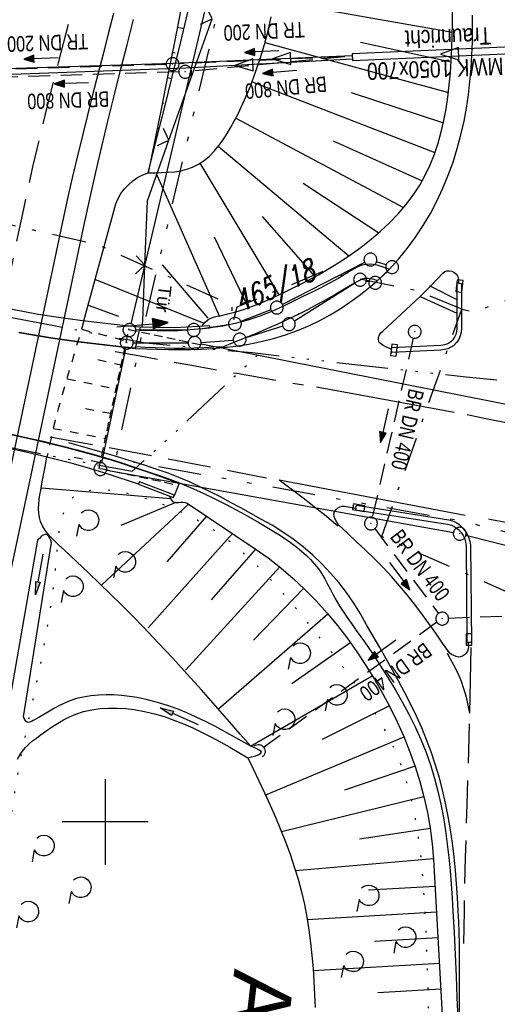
# Model space of a CAD drawing. Extents: x 510637 to 511182, y 471777 to 472747.
# Tile 29 of 42: x 510890 to 510946, y 472279 to 472393. Entities that reach past the tile are written whole.
import ezdxf
from ezdxf.enums import TextEntityAlignment as Align

# ---------------------------------------------------------------- set-up
doc = ezdxf.new("R2010")
doc.units = 0
doc.header["$LTSCALE"] = 10
doc.header["$MEASUREMENT"] = 0
for name, pattern in [('ACAD_ISO14W100', [25.5, 12, -3, 0.5, -3, 0.5, -3, 0.5, -3]), ('AUSGEZOGEN', [0]), ('LT00', [0]), ('LT01', [0.2, 0.1, -0.1]), ('LT05', [0.7, 0.5, -0.2]), ('LT07', [0.22, 0.02, -0.2]), ('LT08', [0.42, 0.2, -0.1, 0.02, -0.1]), ('LT09', [0.54, 0.2, -0.1, 0.02, -0.1, 0.02, -0.1]), ('LT17', [0.15, 0.1, -0.05]), ('STRICHLINIE2', [0.375, 0.25, -0.125])]:
    doc.linetypes.add(name, pattern=pattern)
doc.layers.get('0').update_dxf_attribs({"linetype": 'LT00'})
for name, color, linetype in [('-Halt-Pfeil', 4, 'LT00'), ('-Haltung', 182, 'STRICHLINIE2'), ('-Haltungsbeschriftung', 182, 'LT00'), ('ABWASSERLTG', 24, 'LT00'), ('ABWASSERLTG_FLIEßPF', 26, 'Continuous'), ('ABWASSERLTG_TEXT', 26, 'Continuous'), ('AS_TEXT', 152, 'Continuous'), ('DFK_AB_L', 21, 'LT00'), ('DFK_AB_P', 7, 'LT00'), ('DFK_FLUR_NR', 250, 'LT00'), ('DFK_GZPKT', 250, 'LT00'), ('DFK_KATASTER', 250, 'LT00'), ('GEHOELZ_SYMB', 252, 'Continuous'), ('GEMARKUNGSGRENZE', 3, 'LT09'), ('PFEIL', 140, 'AUSGEZOGEN'), ('STROM_UNTER', 80, 'LT08'), ('TELEKOM', 210, 'ACAD_ISO14W100'), ('TOR_TEXT', 11, 'Continuous'), ('V94_AFBR_BAB', 250, 'LT00'), ('V94_BOESCH', 250, 'LT00'), ('V94_BOSCHUNG', 250, 'LT00'), ('V94_BR_KAPPE', 30, 'LT00'), ('V94_BR_WID', 30, 'LT17'), ('V94_GEHOELZ', 250, 'LT07'), ('V94_GEHWEG', 250, 'LT00'), ('V94_GRABEN', 250, 'LT00'), ('V94_KA_PRUF', 182, 'LT00'), ('V94_LD_MARK', 250, 'LT00'), ('V94_LG_MARK', 250, 'LT05'), ('V94_RASTER', 250, 'LT00'), ('V94_RINNE', 182, 'LT00'), ('V94_SINKK', 182, 'LT00'), ('V94_TOR', 10, 'LT00'), ('V94_UK_DURCH', 182, 'LT00'), ('V94_VERDECKT', 253, 'LT00'), ('V94_ZAUN', 40, 'LT00')]:
    doc.layers.add(name, color=color, linetype=linetype)
doc.styles.add('Beschrift', font='ARIAL.TTF')
doc.styles.add('Haltungsbeschriftung', font='ARIAL.TTF', dxfattribs={"width": 0.75})
doc.styles.get("Standard").update_dxf_attribs({"font": 'romans.shx'})
doc.styles.add('UNIR-O', font='unir_o.shx', dxfattribs={"height": 2.5})
doc.styles.add('Versorgungsltg', font='ARIAL.TTF', dxfattribs={"width": 0.8, "height": 2})

# ---------------------------------------------------------------- blocks, each defined once
blk = doc.blocks.new('SYMB7010')
at = {"color": 0, "linetype": 'ByBlock'}
for points in [[(-0.031408, 0.499213), (-0.093728, 0.49134), (-0.15457, 0.475719), (-0.212975, 0.452595), (-0.268021, 0.422333), (-0.31884, 0.385411), (-0.36463, 0.342411), (-0.40467, 0.29401), (-0.438329, 0.240973), (-0.465074, 0.184136), (-0.484486, 0.124395), (-0.496256, 0.062692), (-0.5002, 0)], [(-0.5002, 0), (-0.496256, -0.062692), (-0.484486, -0.124395), (-0.465075, -0.184136), (-0.438329, -0.240973), (-0.404671, -0.29401), (-0.36463, -0.342411), (-0.31884, -0.385411), (-0.268021, -0.422333), (-0.212975, -0.452595), (-0.154571, -0.475719), (-0.093728, -0.49134), (-0.031408, -0.499213), (0.031408, -0.499213)], [(0.5002, 0), (0.496256, 0.062692), (0.484485, 0.124395), (0.465074, 0.184136), (0.438329, 0.240973), (0.40467, 0.29401), (0.36463, 0.342411), (0.31884, 0.385411), (0.268021, 0.422333), (0.212975, 0.452595), (0.15457, 0.475719), (0.093728, 0.49134), (0.031408, 0.499213), (-0.031408, 0.499213)], [(0.031408, -0.499213), (0.093728, -0.491341), (0.15457, -0.475719), (0.212975, -0.452595), (0.268021, -0.422333), (0.31884, -0.385411), (0.36463, -0.342411), (0.404671, -0.294011), (0.438329, -0.240974), (0.465075, -0.184136), (0.484486, -0.124395), (0.496256, -0.062692), (0.500201, 0)]]:
    blk.add_lwpolyline(points, dxfattribs=at)
blk = doc.blocks.new('SYMB0003')
at = {"color": 0, "linetype": 'ByBlock'}
for p, q in [((-0.015712, 0), (0.010166, 0.012015)), ((0, -0.021257), (-0.015712, 0)), ((0.010166, 0.012015), (0, -0.021257))]:
    blk.add_line(p, q, dxfattribs=at)
for points in [[(-0.031395, 0.499013), (-0.093691, 0.491144), (-0.154509, 0.475528), (-0.21289, 0.452414), (-0.267913, 0.422164), (-0.318712, 0.385257), (-0.364484, 0.342274), (-0.404509, 0.293893), (-0.438154, 0.240877), (-0.464888, 0.184062), (-0.484292, 0.124345), (-0.496058, 0.062667), (-0.5, 0)], [(-0.5, 0), (-0.496058, -0.062667), (-0.484292, -0.124345), (-0.464888, -0.184062), (-0.438154, -0.240877), (-0.404509, -0.293893), (-0.364485, -0.342274), (-0.318712, -0.385257), (-0.267914, -0.422164), (-0.21289, -0.452414), (-0.154509, -0.475529), (-0.093691, -0.491144), (-0.031395, -0.499014), (0.031395, -0.499014)], [(0.5, 0), (0.496057, 0.062667), (0.484292, 0.124345), (0.464888, 0.184062), (0.438153, 0.240877), (0.404509, 0.293893), (0.364484, 0.342274), (0.318712, 0.385257), (0.267913, 0.422164), (0.21289, 0.452414), (0.154509, 0.475528), (0.093691, 0.491144), (0.031395, 0.499013), (-0.031395, 0.499013)], [(0.031395, -0.499014), (0.093691, -0.491144), (0.154509, -0.475529), (0.21289, -0.452414), (0.267914, -0.422164), (0.318712, -0.385257), (0.364485, -0.342274), (0.404509, -0.293893), (0.438154, -0.240877), (0.464889, -0.184062), (0.484292, -0.124345), (0.496058, -0.062667), (0.5, 0)]]:
    blk.add_lwpolyline(points, dxfattribs=at)
blk = doc.blocks.new('SYMB0011')
at = {"color": 0, "linetype": 'ByBlock'}
for p, q in [((0.5, 0), (-0.5, 0)), ((0, 0.5), (0, -0.5))]:
    blk.add_line(p, q, dxfattribs=at)
blk = doc.blocks.new('SYMB0070')
at = {"color": 0, "linetype": 'ByBlock'}
for p, q in [((-0.5, 0), (0.2, 0)), ((0.5, 0), (0.2, 0.1)), ((0.2, 0.1), (0.2, 0)), ((0.468, 0), (0.21, 0.086)), ((0.21, 0.086), (0.21, -0.086)), ((0.21, -0.086), (0.468, 0)), ((0.22, -0.072), (0.437, 0)), ((0.23, -0.058), (0.405, 0)), ((0.24, -0.045), (0.374, 0)), ((0.342, 0), (0.25, 0.031)), ((0.25, 0.031), (0.25, -0.031)), ((0.25, -0.031), (0.342, 0)), ((0.26, -0.017), (0.31, 0)), ((0.27, -0.003), (0.279, 0))]:
    blk.add_line(p, q, dxfattribs=at)
for points in [[(0.2, 0), (0.2, -0.1), (0.5, 0)], [(0.437, 0), (0.22, 0.072), (0.22, -0.072)], [(0.405, 0), (0.23, 0.058), (0.23, -0.058)], [(0.374, 0), (0.24, 0.045), (0.24, -0.045)], [(0.31, 0), (0.26, 0.017), (0.26, -0.017)], [(0.279, 0), (0.27, 0.003), (0.27, -0.003)]]:
    blk.add_lwpolyline(points, dxfattribs=at)
blk = doc.blocks.new('SYMB0024')
at = {"color": 0, "linetype": 'ByBlock'}
for p, q in [((-0.5, 0.5), (0, 0)), ((0, 0), (0.5, 0.5))]:
    blk.add_line(p, q, dxfattribs=at)
blk = doc.blocks.new('Pfreil3')
at = {"layer": 'PFEIL'}
blk.add_hatch(color=256, dxfattribs=at).paths.add_polyline_path([(-1.55, 0.27), (-1.55, -0.27), (0, 0)])
for p, q in [((-1.55, 0), (-4.83, 0)), ((-1.55, -0.27), (-1.55, 0.27)), ((-1.55, 0.27), (0, 0)), ((0, 0), (-1.55, -0.27))]:
    blk.add_line(p, q, dxfattribs=at)
blk = doc.blocks.new('SYMB0652')
at = {"color": 0, "linetype": 'ByBlock'}
blk.add_lwpolyline([(-0.15, -0.075), (0.15, -0.075), (0.15, 0.075), (-0.15, 0.075), (-0.15, -0.075)], dxfattribs=at)
blk = doc.blocks.new('SYMB1107')
at = {"color": 0, "linetype": 'ByBlock'}
for points in [[(-0.2, 0), (-0.196157, 0.039018), (-0.184776, 0.076537), (-0.166294, 0.111114), (-0.141421, 0.141421), (-0.111114, 0.166294), (-0.076537, 0.184776), (-0.039018, 0.196157), (0, 0.2)], [(0, 0.2), (0.039018, 0.196157), (0.076537, 0.184776), (0.111114, 0.166294), (0.141421, 0.141421), (0.166294, 0.111114), (0.184776, 0.076537), (0.196157, 0.039018), (0.2, 0)]]:
    blk.add_lwpolyline(points, dxfattribs=at)
blk = doc.blocks.new('GEHOELZ_SYMB')
at = {"layer": 'GEHOELZ_SYMB'}
blk.add_line((0, 0), (1.4, 0), dxfattribs=at)
blk.add_lwpolyline([(-1.39, 0.02), (-1.61, 0.22), (-1.78, 0.47), (-1.88, 0.76), (-1.9, 1.06), (-1.84, 1.36), (-1.72, 1.64), (-1.53, 1.87), (-1.28, 2.05), (-1, 2.16), (-0.7, 2.2), (-0.4, 2.16), (-0.12, 2.05), (0.13, 1.87), (0.32, 1.64), (0.44, 1.36), (0.5, 1.06), (0.48, 0.76), (0.38, 0.47), (0.21, 0.22), (-0.01, 0.02)], dxfattribs=at)
blk = doc.blocks.new('ABWASSER-FLIEßPF')
at = {"layer": 'ABWASSERLTG_FLIEßPF'}
for p, q in [((0, 0), (-0.211, 0.07)), ((-0.211, 0.07), (-0.211, -0.07)), ((-0.211, -0.07), (0, 0))]:
    blk.add_line(p, q, dxfattribs=at)

msp = doc.modelspace()

# ---------------------------------------------------------------- linework, layer by layer
at = {"layer": '-Haltung'}
for p, q in [((510927.91, 472389.13), (510908.59, 472388.29)), ((510927.91, 472389.1), (510910.06, 472387.44)), ((510907.09, 472388.23), (510864.86, 472386.84)), ((510908.56, 472387.35), (510866.4, 472386.03)), ((510935.86, 472356.35), (510931.09, 472335.5)), ((510931.38, 472334.17), (510938.78, 472324.29)), ((510957.4, 472324.34), (510939.98, 472323.71)), ((510938.62, 472323.25), (510918.42, 472308.66))]:
    msp.add_line(p, q, dxfattribs=at)
at = {"layer": 'ABWASSERLTG'}
for p, q in [((510961.32, 472390.89), (510928.75, 472389.44)), ((510961.35, 472390.09), (510928.79, 472388.64)), ((510928.75, 472389.44), (510928.79, 472388.64))]:
    msp.add_line(p, q, dxfattribs=at)
at = {"layer": 'ABWASSERLTG', "flags": 128}
for points in [[(510701.5, 472378.5), (510701.63, 472378.47), (510724.46, 472370.1), (510752.82, 472362.41), (510781.43, 472354.61), (510813.59, 472345.61), (510826.34, 472385.72), (510864.1, 472386.96), (510907.87, 472388.37), (510928.76, 472389.25)], [(510928.78, 472388.83), (510909.4, 472387.79), (510865.65, 472386.21), (510827.2, 472384.79), (510789.53, 472255.1)]]:
    msp.add_lwpolyline(points, dxfattribs=at)
at = {"layer": 'DFK_AB_L'}
for p, q in [((510929.52, 472470.83), (510902.98, 472358.02)), ((510902.66, 472356.56), (510902.66, 472356.55)), ((510902.35, 472355.09), (510899.58, 472341.83)), ((510900.17, 472340.97), (510940.53, 472333.7)), ((510942, 472333.39), (510969.92, 472326.39))]:
    msp.add_line(p, q, dxfattribs=at)
at = {"layer": 'DFK_KATASTER'}
for p, q in [((510930.2, 472365.16), (510920.64, 472360.25)), ((510932.69, 472364.87), (510931.58, 472365.25)), ((510931.98, 472363.3), (510932.85, 472364.11)), ((510922.02, 472358.37), (510929.03, 472362.75)), ((510930.41, 472363), (510930.7, 472362.94)), ((510919.27, 472359.64), (510915.8, 472358.28)), ((510914.36, 472357.9), (510911.04, 472357.41)), ((510909.55, 472357.3), (510903.56, 472357.29)), ((510920.66, 472357.75), (510916.37, 472356.4)), ((510903.25, 472355.82), (510909.66, 472355.79)), ((510995.38, 472338.97), (510911.15, 472355.64)), ((510911.16, 472355.85), (510914.9, 472356.12))]:
    msp.add_line(p, q, dxfattribs=at)
at = {"layer": 'GEMARKUNGSGRENZE', "ltscale": 2.5, "flags": 128}
msp.add_lwpolyline([(511046.03, 472711.81), (511031.93, 472691.27), (510996.41, 472627.33), (510946.88, 472521.12), (510931.14, 472471.16), (510904.27, 472356.96), (510903.97, 472355.51), (510901.21, 472342.3), (510941.59, 472335.04), (510971, 472327.67), (510993.45, 472322.39), (511002.82, 472295.22), (510981.46, 472288.09), (510979.08, 472252.27), (510975.29, 472194.98), (510973.33, 472186.4), (510968.72, 472165.9), (510952.99, 472136.27), (510921.26, 472097.63), (510905.04, 472075.84), (510893.26, 472050.56), (510892, 472047.86), (510887.62, 472022.35), (510889.46, 471975.29), (510899.31, 471911.87), (510912.91, 471849.01), (510924.68, 471794.7)], dxfattribs=at)
at = {"layer": 'STROM_UNTER', "ltscale": 2, "flags": 128}
for points in [[(510941.53, 472359.74), (510936.26, 472361.86), (510925.33, 472364.09), (510915.3, 472359.94), (510914.79, 472358.02), (510914.79, 472360.15), (510899.29, 472367.15), (510860.23, 472376.18), (510850.64, 472378.58), (510842.37, 472369.94), (510840.71, 472368.15), (510806.39, 472376.29), (510803.17, 472376.8), (510794.5, 472378.25), (510789.84, 472385.65), (510781.76, 472386.21), (510774.76, 472386.79), (510760.84, 472393.29), (510755.43, 472391.06), (510749.61, 472391.64), (510744.11, 472367.19), (510721.23, 472372.23)], [(510949.58, 472318.97), (510949.37, 472325.62), (510932.19, 472333.25), (510941.53, 472359.74), (510942.82, 472359.38), (510948.76, 472361.5), (510957.79, 472352.27), (510962.69, 472351.44), (510965.37, 472350.26), (510965.65, 472350.18), (510971.87, 472354.71), (510975.16, 472352.38), (510979.23, 472349.44), (510992.02, 472342.38), (511020.01, 472328.98), (511031.45, 472321.82), (511036.22, 472318.2), (511041.86, 472314.03), (511049.27, 472307.04), (511068.37, 472292.65), (511085.02, 472279.87), (511086.5, 472275.02), (511086.75, 472276.25), (511085.35, 472280.2), (511089.22, 472283.74)]]:
    msp.add_lwpolyline(points, dxfattribs=at)
at = {"layer": 'TELEKOM', "ltscale": 0.05, "flags": 128}
for points in [[(511128.79, 472244.03), (511125.84, 472246.29), (511119.85, 472251.06), (511119.53, 472251.15), (511119.08, 472251.2), (511118.63, 472251.24), (511118.18, 472251.51), (511117.86, 472251.74), (511117.86, 472252.23), (511117.82, 472252.64), (511114.38, 472255.27), (511109.83, 472258.78), (511108.07, 472260.31), (511100.57, 472266.96), (511092.23, 472274.3), (511084.01, 472281.9), (511079.02, 472286.37), (511070.85, 472293.95), (511066.95, 472295.86), (511059.46, 472299.85), (511051.18, 472303.79), (511043.62, 472307.47), (511031.48, 472316.73), (511023.4, 472322.53), (511015.18, 472328.06), (511009.86, 472331.63), (511000.48, 472337.23), (510996.89, 472339.25), (510988.42, 472341.39), (510977.14, 472344.13), (510961.42, 472348.01), (510950.24, 472350.58), (510947.92, 472351.21), (510942.01, 472351.81), (510925.52, 472353.65), (510917.16, 472354.62), (510907.65, 472355.49), (510904.72, 472355.75), (510902.11, 472356.23), (510898.37, 472356.94), (510893.64, 472357.84), (510883.48, 472359.81), (510866.17, 472363.16), (510853.92, 472365.55), (510849.72, 472366.23), (510842.86, 472368.19), (510840.67, 472368.7), (510835.46, 472370.05), (510831.3, 472371.37), (510830.26, 472371.83), (510827.72, 472372.38), (510821.02, 472374.05), (510812.44, 472376.15), (510810.32, 472376.58), (510802.96, 472377.64), (510800.69, 472377.93), (510796.33, 472378.46), (510789.95, 472379.65), (510785.2, 472380.54), (510780.45, 472381.3), (510776.73, 472381.86), (510770.7, 472382.69), (510764.43, 472383.51), (510758.67, 472384.27), (510753.19, 472384.97), (510747.02, 472385.86), (510743.31, 472386.35), (510731.44, 472388.33), (510727.81, 472388.96), (510711.42, 472391.9), (510709.35, 472392.2), (510704.66, 472392.37), (510703.13, 472392.45)], [(510834, 472370.52), (510836.02, 472367.11), (510840.9, 472358.85), (510844.76, 472352.37), (510853.75, 472350.63), (510868.53, 472347.62), (510883.79, 472344.64), (510895.59, 472342.27), (510903.14, 472340.84), (510908.22, 472345.44), (510914.43, 472351.34), (510917.92, 472354.53)]]:
    msp.add_lwpolyline(points, dxfattribs=at)
at = {"layer": 'V94_AFBR_BAB'}
for points in [[(510888.69, 472327.73), (510897.59, 472369.74), (510898.23, 472372.72), (510898.9, 472375.69), (510899.6, 472378.66), (510900.31, 472381.62), (510901.04, 472384.58), (510901.78, 472387.54), (510902.54, 472390.49), (510903.3, 472393.44)], [(510889.95, 472357), (510891.78, 472356.68), (510893.62, 472356.38), (510895.26, 472356.14), (510896.92, 472355.92), (510898.57, 472355.72), (510900.23, 472355.53), (510901.88, 472355.34), (510903.54, 472355.16), (510904.82, 472355.11), (510906.1, 472355.07), (510907.37, 472355.04), (510908.65, 472355.03), (510909.92, 472355.04), (510911.2, 472355.07), (510912.47, 472355.14), (510913.75, 472355.25), (510915.22, 472355.42), (510916.69, 472355.66), (510918.14, 472355.96), (510919.58, 472356.32), (510921, 472356.75), (510922.4, 472357.25), (510923.77, 472357.83), (510924.99, 472358.42), (510926.18, 472359.06), (510927.34, 472359.77), (510928.47, 472360.52), (510929.56, 472361.32), (510930.63, 472362.16), (510931.65, 472363.04), (510932.36, 472363.69), (510933.04, 472364.36), (510934.14, 472365.54), (510935.17, 472366.78), (510936.13, 472368.09), (510937.03, 472369.45), (510937.85, 472370.86), (510938.61, 472372.31), (510939.31, 472373.8), (510939.93, 472375.32), (510940.49, 472376.86), (510940.98, 472378.43), (510941.41, 472380.02), (510941.77, 472381.61), (510942.06, 472383.15), (510942.29, 472384.68), (510942.46, 472386.23), (510942.6, 472387.77), (510942.69, 472389.32), (510942.74, 472390.87), (510942.77, 472392.42), (510942.77, 472393.97)], [(510933.34, 472355.05), (510932.83, 472355.24), (510932.35, 472355.51), (510931.91, 472355.85), (510931.83, 472356.14), (510931.83, 472356.43), (510931.92, 472356.72), (510932.09, 472356.97), (510932.31, 472357.16), (510936.68, 472361.18), (510937.85, 472362.41), (510939.31, 472363.93), (510939.52, 472364.09), (510939.78, 472364.17), (510940.06, 472364.19), (510940.35, 472364.14), (510940.64, 472364), (510940.88, 472363.78), (510941.05, 472363.52), (510941.12, 472363.23), (510941.14, 472362.75)], [(510888.77, 472345.24), (510890.77, 472344.79), (510892.77, 472344.33), (510894.76, 472343.84), (510896.74, 472343.33), (510898.71, 472342.78), (510900.67, 472342.2), (510901.92, 472341.81), (510903.17, 472341.4), (510904.41, 472340.99), (510905.47, 472340.63), (510906.53, 472340.26), (510907.58, 472339.88), (510908.63, 472339.48), (510909.99, 472338.92), (510911.34, 472338.32), (510912.67, 472337.68), (510913.99, 472337.01), (510915.3, 472336.32), (510916.59, 472335.61), (510917.88, 472334.88), (510918.66, 472334.42), (510919.44, 472333.95), (510920.21, 472333.47), (510920.97, 472332.96), (510921.72, 472332.44), (510922.29, 472332), (510922.85, 472331.55), (510923.39, 472331.07), (510923.9, 472330.57), (510924.38, 472330.04), (510924.81, 472329.48), (510925.2, 472328.9), (510925.55, 472328.3), (510925.89, 472327.69), (510926.21, 472327.07), (510926.53, 472326.44), (510926.87, 472325.83), (510927.3, 472325.1), (510927.76, 472324.39), (510928.24, 472323.69), (510928.73, 472323), (510929.23, 472322.31), (510930.18, 472320.97), (510931.11, 472319.61), (510932.02, 472318.23), (510932.91, 472316.84), (510933.76, 472315.43), (510934.58, 472314), (510935.35, 472312.55), (510936.07, 472311.08), (510936.74, 472309.6), (510937.35, 472308.09), (510937.89, 472306.55), (510938.34, 472305.07), (510938.74, 472303.57), (510939.08, 472302.06), (510939.37, 472300.52), (510939.61, 472298.98), (510939.82, 472297.43), (510940, 472295.87), (510940.15, 472294.31), (510940.27, 472292.74), (510940.38, 472291.17), (510940.48, 472289.6), (510940.61, 472287.08), (510940.74, 472284.57), (510940.85, 472282.06), (510940.95, 472279.56), (510941.05, 472277.06)], [(510927.16, 472334.59), (510926.95, 472334.93), (510926.77, 472335.26), (510926.65, 472335.58), (510926.61, 472335.88), (510926.68, 472336.17), (510926.83, 472336.37), (510927.05, 472336.55), (510927.31, 472336.69), (510927.59, 472336.76), (510927.86, 472336.76), (510929.17, 472336.53)], [(510940.07, 472319.68), (510939.28, 472320.83), (510938.49, 472321.98), (510937.68, 472323.12), (510936.86, 472324.24), (510936.02, 472325.35), (510935.16, 472326.44), (510934.27, 472327.51), (510933.32, 472328.58), (510932.34, 472329.62), (510931.33, 472330.64), (510930.31, 472331.64), (510929.27, 472332.63), (510928.22, 472333.62), (510927.16, 472334.59)], [(510942.26, 472320.9), (510942.29, 472320.41), (510942.27, 472320.15), (510942.17, 472319.9), (510942.02, 472319.67), (510941.83, 472319.47), (510941.6, 472319.32), (510941.37, 472319.23), (510941.11, 472319.21), (510940.85, 472319.26), (510940.59, 472319.37), (510940.33, 472319.52), (510940.07, 472319.68)]]:
    msp.add_lwpolyline(points, dxfattribs=at)
at = {"layer": 'V94_BOESCH'}
for points in [[(510908.79, 472394.64), (510908.05, 472390.83), (510907.29, 472387.02), (510906.53, 472383.22), (510905.77, 472379.41), (510905, 472375.61)], [(510904.99, 472375.6), (510905.94, 472379.38), (510906.88, 472383.15), (510907.82, 472386.92), (510908.75, 472390.7), (510909.67, 472394.48)], [(510904.99, 472375.6), (510905.78, 472375.61), (510906.55, 472375.62), (510907.32, 472375.66), (510908.07, 472375.73), (510908.8, 472375.85), (510909.5, 472376.02), (510910.17, 472376.26), (510910.86, 472376.61), (510911.51, 472377.05), (510912.12, 472377.56), (510912.69, 472378.14), (510913.22, 472378.78), (510913.72, 472379.46), (510914.2, 472380.18), (510914.64, 472380.93), (510915.06, 472381.7), (510915.46, 472382.48), (510916.22, 472384.09), (510916.9, 472385.7), (510917.51, 472387.31), (510918.05, 472388.92), (510918.53, 472390.53), (510918.95, 472392.15), (510919.31, 472393.78)], [(510911.24, 472357.73), (510911.44, 472357.97), (510911.65, 472358.2), (510911.87, 472358.41), (510912.11, 472358.58), (510912.4, 472358.72), (510912.71, 472358.82), (510913.03, 472358.89), (510913.36, 472358.95), (510914.29, 472359.16), (510915.2, 472359.4), (510916.09, 472359.69), (510916.96, 472360), (510917.83, 472360.34), (510918.68, 472360.71), (510919.54, 472361.09), (510920.86, 472361.7), (510922.19, 472362.35), (510923.51, 472363.02), (510924.81, 472363.74), (510926.1, 472364.48), (510927.37, 472365.27), (510928.6, 472366.09), (510929.8, 472366.95), (510930.96, 472367.86), (510932.06, 472368.8), (510933.11, 472369.79), (510934.09, 472370.82), (510935.01, 472371.89), (510935.85, 472373.01), (510936.61, 472374.18), (510937.26, 472375.34), (510937.82, 472376.54), (510938.32, 472377.78), (510938.75, 472379.06), (510939.12, 472380.36), (510939.43, 472381.7), (510939.69, 472383.06), (510939.9, 472384.43), (510940.06, 472385.83), (510940.19, 472387.24), (510940.29, 472388.66), (510940.36, 472390.09), (510940.4, 472391.52), (510940.42, 472392.96), (510940.43, 472394.39)], [(510897.52, 472358.35), (510901.22, 472371.98), (510901.49, 472372.6), (510901.83, 472373.18), (510902.23, 472373.73), (510902.69, 472374.22), (510903.21, 472374.66), (510903.76, 472375.04), (510904.36, 472375.36), (510904.99, 472375.6)], [(510916.94, 472308.81), (510915.71, 472310.23), (510914.48, 472311.66), (510912.84, 472313.52), (510911.19, 472315.38), (510909.54, 472317.23), (510907.86, 472319.06), (510906.16, 472320.88), (510904.44, 472322.69), (510903.18, 472323.99), (510901.91, 472325.27), (510900.63, 472326.54), (510899.34, 472327.79), (510898.05, 472329.03), (510897.36, 472329.67), (510896.67, 472330.32), (510895.98, 472330.96), (510895.28, 472331.62), (510894.57, 472332.29), (510894.14, 472332.7), (510893.72, 472333.12), (510893.33, 472333.56), (510892.98, 472334.01), (510892.68, 472334.49), (510892.46, 472334.99), (510892.33, 472335.47), (510892.26, 472335.98), (510892.24, 472336.49), (510892.27, 472337.02), (510892.32, 472337.56), (510892.4, 472338.1), (510892.49, 472338.63), (510892.67, 472339.63), (510892.85, 472340.6), (510893.03, 472341.56), (510893.21, 472342.52)], [(510907.49, 472337.95), (510907.61, 472337.67), (510907.71, 472337.48), (510907.84, 472337.34), (510908.04, 472337.25), (510908.27, 472337.22), (510908.52, 472337.22), (510908.79, 472337.24), (510909.05, 472337.24), (510909.3, 472337.21), (510909.52, 472337.11), (510917.45, 472331.82), (510918.98, 472330.75), (510920.46, 472329.59), (510921.88, 472328.37), (510923.25, 472327.08), (510924.56, 472325.74), (510925.82, 472324.33), (510927.03, 472322.87), (510928.19, 472321.37), (510929.3, 472319.82), (510930.35, 472318.23), (510931.34, 472316.64), (510932.28, 472315.01), (510933.16, 472313.35), (510933.98, 472311.67), (510934.75, 472309.96), (510935.44, 472308.23), (510936.07, 472306.47), (510936.63, 472304.7), (510937.11, 472302.91), (510937.52, 472301.11), (510937.84, 472299.29), (510938.08, 472297.47), (510938.22, 472295.63), (510939.71, 472269.19)], [(510916.61, 472307.48), (510917.24, 472306.17), (510917.9, 472304.78), (510918.55, 472303.38), (510919.19, 472301.97), (510919.81, 472300.55), (510920.41, 472299.12), (510920.98, 472297.69), (510921.51, 472296.24), (510922, 472294.79), (510922.45, 472293.32), (510922.84, 472291.85), (510923.18, 472290.38), (510923.46, 472288.91), (510923.7, 472287.42), (510923.9, 472285.93), (510924.06, 472284.43), (510924.19, 472282.92), (510924.29, 472281.41), (510924.37, 472279.9), (510924.44, 472278.38)]]:
    msp.add_lwpolyline(points, dxfattribs=at)
at = {"layer": 'V94_BOSCHUNG'}
for p, q in [((510919.67, 472395.65), (510940.41, 472392)), ((510908.39, 472392.57), (510909.17, 472392.42)), ((510918.59, 472390.77), (510939.96, 472384.96)), ((510929.73, 472390.83), (510940.28, 472388.51)), ((510907.81, 472389.63), (510908.13, 472389.56)), ((510907.22, 472386.69), (510907.73, 472386.58)), ((510917.1, 472386.2), (510938.38, 472377.95)), ((510928.63, 472384.94), (510939.37, 472381.41)), ((510906.64, 472383.75), (510906.82, 472383.71)), ((510915.19, 472381.95), (510934.74, 472371.56)), ((510906.05, 472380.8), (510906.28, 472380.76)), ((510913.15, 472378.69), (510928.36, 472365.93)), ((510926.53, 472379.33), (510936.89, 472374.65)), ((510905.46, 472377.86), (510905.51, 472377.85)), ((510911.01, 472376.71), (510920.22, 472361.4)), ((510905.92, 472375.54), (510913.32, 472358.85)), ((510923.03, 472374.39), (510931.87, 472368.63)), ((510918.25, 472370.53), (510924.41, 472363.51)), ((510912.69, 472368.15), (510916.62, 472359.91)), ((510912, 472358.66), (510906.68, 472364.89)), ((510911.53, 472358.05), (510898.9, 472363.14)), ((510898.02, 472360.19), (510901.55, 472358.89)), ((510907.63, 472337.64), (510892.57, 472338.89)), ((510908.22, 472337.19), (510901.81, 472334.51)), ((510909.68, 472337.01), (510899.62, 472327.6)), ((510911.79, 472335.6), (510907.16, 472330.29)), ((510914.82, 472333.58), (510905, 472322.61)), ((510917.51, 472331.78), (510912.34, 472325.88)), ((510920.33, 472329.7), (510909.36, 472317.69)), ((510923.12, 472327.21), (510917.26, 472321.18)), ((510925.92, 472324.22), (510913.17, 472313.14)), ((510928.49, 472320.84), (510921.73, 472316.08)), ((510931.09, 472316.97), (510916.92, 472308.78)), ((510933.08, 472313.53), (510925.27, 472309.61)), ((510934.78, 472309.89), (510918.67, 472303.11)), ((510936.07, 472306.49), (510927.85, 472303.72)), ((510937.11, 472302.92), (510920.52, 472298.85)), ((510937.85, 472299.23), (510929.59, 472297.98)), ((510938.22, 472295.72), (510922.15, 472294.32)), ((510938.4, 472292.49), (510930.65, 472292.04)), ((510938.57, 472289.5), (510923.51, 472288.62)), ((510938.74, 472286.5), (510931.33, 472286.07)), ((510938.91, 472283.51), (510924.21, 472282.65)), ((510939.07, 472280.51), (510931.73, 472280.09))]:
    msp.add_line(p, q, dxfattribs=at)
at = {"layer": 'V94_BR_KAPPE'}
for p, q in [((510903.57, 472355.33), (510904, 472357.28)), ((510903.55, 472355.22), (510903.57, 472355.33)), ((510908.62, 472339.45), (510908.06, 472338.05))]:
    msp.add_line(p, q, dxfattribs=at)
for points in [[(510904.06, 472357.62), (510902.38, 472357.8), (510900.7, 472357.98), (510899.03, 472358.16), (510897.36, 472358.36), (510895.69, 472358.58), (510894.02, 472358.83), (510892.2, 472359.12), (510890.39, 472359.44), (510888.58, 472359.79)], [(510889.96, 472357.04), (510891.79, 472356.72), (510893.63, 472356.43), (510895.27, 472356.19), (510896.92, 472355.97), (510898.58, 472355.77), (510900.23, 472355.58), (510901.89, 472355.39), (510903.55, 472355.22)], [(510912.2, 472357.54), (510912.19, 472357.77), (510908.09, 472357.53), (510904.06, 472357.62), (510904, 472357.28), (510908.03, 472357.2), (510912.2, 472357.54)], [(510903.88, 472339.33), (510902.7, 472339.73), (510901.52, 472340.12), (510900.33, 472340.51), (510898.33, 472341.12), (510896.32, 472341.69), (510894.3, 472342.22), (510892.27, 472342.71), (510890.23, 472343.17), (510888.18, 472343.61), (510886.13, 472344.02), (510873.66, 472346.45), (510862.66, 472348.53), (510860.54, 472348.96), (510848.03, 472351.35), (510841.14, 472352.63), (510841.2, 472353), (510841.42, 472354.34)], [(510888.49, 472345.24), (510890.24, 472344.86), (510891.99, 472344.46), (510893.73, 472344.05), (510895.47, 472343.62), (510897.2, 472343.16), (510898.93, 472342.68), (510899.81, 472342.42), (510900.69, 472342.16), (510902.02, 472341.74), (510903.35, 472341.3), (510904.67, 472340.85), (510905.99, 472340.39), (510907.3, 472339.92), (510908.62, 472339.45)], [(510903.99, 472339.63), (510903.88, 472339.33), (510907.92, 472337.79), (510908.06, 472338.05), (510903.99, 472339.63)]]:
    msp.add_lwpolyline(points, dxfattribs=at)
at = {"layer": 'V94_BR_WID'}
msp.add_lwpolyline([(510907.88, 472339.32), (510899.28, 472341.17), (510902.75, 472357.37), (510911.35, 472355.53)], dxfattribs=at)
at = {"layer": 'V94_GEHOELZ', "linetype": 'LT07', "flags": 128}
msp.add_lwpolyline([(510927.97, 472179.47), (510929.17, 472179.44), (510930.37, 472179.5), (510931.56, 472179.63), (510932.75, 472179.84), (510933.91, 472180.12), (510935.05, 472180.49), (510936.17, 472180.93), (510937.26, 472181.44), (510938.31, 472182.02), (510939.31, 472182.67), (510939.75, 472185.99), (510940.1, 472189.31), (510940.37, 472192.64), (510940.55, 472195.98), (510940.66, 472199.32), (510940.68, 472202.66), (510940.62, 472206), (510940.48, 472209.34), (510940.26, 472212.68), (510940.02, 472216.01), (510939.78, 472219.34), (510939.54, 472222.67), (510939.31, 472226), (510939.09, 472229.33), (510938.88, 472232.66), (510938.68, 472235.99), (510938.5, 472239.31), (510938.34, 472242.63), (510938.2, 472245.95), (510938.08, 472249.27), (510937.98, 472252.59), (510937.92, 472255.23), (510937.88, 472257.88), (510937.84, 472260.52), (510937.82, 472263.17), (510937.79, 472265.81), (510937.77, 472268.46), (510937.74, 472271.11), (510937.71, 472273.77), (510937.67, 472276.43), (510937.62, 472279.1), (510937.55, 472281.77), (510937.46, 472284.45), (510937.36, 472287.14), (510937.22, 472289.84), (510937.13, 472291.34), (510937.03, 472292.84), (510936.91, 472294.34), (510936.77, 472295.84), (510936.59, 472297.33), (510936.39, 472298.81), (510936.14, 472300.27), (510935.86, 472301.72), (510935.52, 472303.15), (510935.13, 472304.57), (510934.69, 472305.96), (510934.18, 472307.32), (510933.64, 472308.58), (510933.04, 472309.82), (510932.39, 472311.04), (510931.7, 472312.24), (510930.97, 472313.42), (510930.19, 472314.58), (510929.39, 472315.74), (510928.56, 472316.88), (510927.71, 472318.01), (510926.83, 472319.14), (510925.95, 472320.26), (510925.06, 472321.38), (510924.18, 472322.48), (510923.29, 472323.57), (510922.4, 472324.65), (510921.5, 472325.71), (510920.59, 472326.76), (510919.67, 472327.79), (510918.73, 472328.78), (510917.77, 472329.75), (510916.8, 472330.68), (510915.81, 472331.56), (510914.8, 472332.4), (510913.92, 472333.07), (510913.03, 472333.71), (510912.11, 472334.32), (510911.15, 472334.89), (510910.15, 472335.43), (510909.12, 472335.95), (510908.03, 472336.44), (510906.88, 472336.9), (510905.67, 472337.35), (510904.88, 472337.61), (510904.06, 472337.86), (510903.23, 472338.09), (510902.4, 472338.3), (510901.58, 472338.46), (510900.76, 472338.59), (510899.98, 472338.66), (510899.22, 472338.68), (510898.5, 472338.64), (510897.83, 472338.53), (510897.21, 472338.35), (510896.65, 472338.08), (510896.17, 472337.73), (510895.79, 472337.31), (510895.47, 472336.83), (510895.21, 472336.28), (510895, 472335.67), (510894.82, 472335.01), (510894.68, 472334.32), (510894.57, 472333.59), (510894.48, 472332.83), (510894.41, 472332.06), (510894.34, 472331.28), (510894.27, 472330.5), (510894.09, 472328.65), (510893.87, 472326.84), (510893.62, 472325.08), (510893.35, 472323.35), (510893.06, 472321.66), (510892.75, 472319.99), (510892.43, 472318.36), (510892.1, 472316.75), (510891.77, 472315.17), (510891.43, 472313.6), (510891.09, 472312.05), (510890.76, 472310.51), (510890.44, 472308.97), (510890.14, 472307.45), (510889.85, 472305.92), (510889.58, 472304.39), (510889.34, 472302.86), (510889.12, 472301.32), (510888.94, 472299.76), (510888.78, 472298), (510888.66, 472296.22), (510888.57, 472294.43), (510888.52, 472292.62), (510888.5, 472290.8), (510888.49, 472288.96), (510888.51, 472287.12), (510888.54, 472285.27), (510888.58, 472283.41), (510888.63, 472281.54), (510888.68, 472279.67), (510888.72, 472277.8), (510888.76, 472275.92), (510888.78, 472274.05), (510888.79, 472272.17), (510888.77, 472270.3), (510888.73, 472268.44), (510888.65, 472266.45), (510888.54, 472264.46), (510888.41, 472262.48), (510888.26, 472260.51), (510888.09, 472258.54), (510887.9, 472256.57), (510887.72, 472254.61), (510887.53, 472252.64), (510887.34, 472250.69), (510887.16, 472248.73), (510886.99, 472246.77), (510886.84, 472244.81), (510886.71, 472242.85), (510886.61, 472240.89), (510886.53, 472238.84), (510886.49, 472236.79), (510886.47, 472234.73), (510886.47, 472232.67), (510886.5, 472230.61), (510886.54, 472228.55), (510886.59, 472226.48), (510886.65, 472224.42), (510886.72, 472222.35), (510886.79, 472220.28), (510886.86, 472218.21), (510886.92, 472216.14), (510886.98, 472214.07), (510887.01, 472212.51), (510887.04, 472210.94), (510887.08, 472209.38), (510887.13, 472207.82), (510887.2, 472206.26), (510887.29, 472204.7), (510887.41, 472203.15), (510887.56, 472201.6), (510887.76, 472200.06), (510888.01, 472198.52), (510888.31, 472196.99), (510888.67, 472195.46), (510889.09, 472193.94), (510889.59, 472192.44), (510890.17, 472190.94), (510890.54, 472190.07), (510890.94, 472189.22), (510891.38, 472188.39), (510891.85, 472187.58), (510892.36, 472186.8), (510892.9, 472186.06), (510893.49, 472185.38), (510894.12, 472184.74), (510894.79, 472184.17), (510895.52, 472183.67), (510896.25, 472183.26), (510897.02, 472182.91), (510897.82, 472182.62), (510898.65, 472182.37), (510899.49, 472182.16), (510900.36, 472181.99), (510901.23, 472181.83), (510902.1, 472181.69), (510903.84, 472181.43), (510905.56, 472181.19), (510907.27, 472180.98), (510908.98, 472180.79), (510910.68, 472180.61), (510912.38, 472180.46), (510914.08, 472180.31), (510916.38, 472180.14), (510918.69, 472179.98), (510921, 472179.84), (510923.32, 472179.71), (510925.65, 472179.59), (510927.97, 472179.47)], close=True, dxfattribs=at)
at = {"layer": 'V94_GEHWEG'}
for p, q in [((510937.85, 472362.41), (510940.94, 472360.86)), ((510936.68, 472361.18), (510940.93, 472359.25))]:
    msp.add_line(p, q, dxfattribs=at)
for points in [[(510933.05, 472364.36), (510932.58, 472364.53), (510932.12, 472364.69), (510931.66, 472364.83), (510931.2, 472364.92), (510930.75, 472364.96), (510930.31, 472364.93), (510929.86, 472364.83), (510929.42, 472364.65), (510928.98, 472364.42), (510928.55, 472364.17), (510928.12, 472363.9), (510927.11, 472363.31), (510926.11, 472362.75), (510925.1, 472362.22), (510924.1, 472361.72), (510923.09, 472361.23), (510922.09, 472360.75), (510920.76, 472360.06), (510919.4, 472359.44), (510918.01, 472358.9), (510916.59, 472358.44), (510915.14, 472358.06), (510913.68, 472357.76), (510912.2, 472357.54)], [(510931.66, 472363.04), (510931.29, 472363.16), (510930.93, 472363.25), (510930.57, 472363.3), (510930.22, 472363.29), (510929.91, 472363.21), (510929.6, 472363.08), (510929.3, 472362.92), (510929.01, 472362.75), (510927.91, 472362.09), (510926.83, 472361.46), (510925.76, 472360.85), (510924.68, 472360.25), (510923.61, 472359.68), (510922.52, 472359.13), (510921.31, 472358.54), (510920.08, 472357.98), (510918.83, 472357.43), (510917.58, 472356.9), (510916.31, 472356.37), (510915.05, 472355.86), (510913.77, 472355.34)], [(510913.77, 472355.34), (510912.63, 472355.28), (510911.49, 472355.22), (510910.35, 472355.18), (510909.21, 472355.15), (510908.07, 472355.14), (510906.95, 472355.17), (510905.82, 472355.21), (510904.7, 472355.27), (510903.57, 472355.33)]]:
    msp.add_lwpolyline(points, dxfattribs=at)
at = {"layer": 'V94_GRABEN'}
for points in [[(510892.11, 472332.8), (510888.54, 472312.32)], [(510893.76, 472332.55), (510893.65, 472332.81), (510893.54, 472333.05), (510893.42, 472333.26), (510893.29, 472333.41), (510893.15, 472333.49), (510892.96, 472333.49), (510892.77, 472333.39), (510892.55, 472333.23), (510892.33, 472333.03), (510892.11, 472332.8)], [(510916.94, 472308.81), (510915.9, 472309.41), (510914.85, 472310), (510913.8, 472310.59), (510912.75, 472311.15), (510911.68, 472311.7), (510910.6, 472312.22), (510909.5, 472312.71), (510908.39, 472313.16), (510907.26, 472313.57), (510906.1, 472313.93), (510904.92, 472314.24), (510903.72, 472314.48), (510902.82, 472314.62), (510901.91, 472314.73), (510901.01, 472314.79), (510900.1, 472314.81), (510899.21, 472314.78), (510898.33, 472314.69), (510897.48, 472314.55), (510896.65, 472314.36), (510895.87, 472314.1), (510895.27, 472313.84), (510894.69, 472313.55), (510894.11, 472313.24), (510893.52, 472312.9), (510892.91, 472312.54), (510892.27, 472312.17), (510891.59, 472311.8), (510891.41, 472311.71), (510891.23, 472311.64), (510891.07, 472311.6), (510890.92, 472311.61), (510890.78, 472311.69), (510890.67, 472311.84), (510890.57, 472312.04), (510890.47, 472312.25), (510893.76, 472332.55)], [(510889.79, 472307.31), (510890.06, 472307.8), (510890.37, 472308.25), (510890.72, 472308.67), (510891.12, 472309.06), (510891.54, 472309.43), (510891.98, 472309.77), (510892.43, 472310.11), (510893.09, 472310.59), (510893.75, 472311.05), (510894.43, 472311.48), (510895.12, 472311.88), (510895.83, 472312.24), (510896.56, 472312.55), (510897.48, 472312.85), (510898.43, 472313.06), (510899.4, 472313.2), (510900.39, 472313.27), (510901.38, 472313.27), (510902.38, 472313.2), (510903.36, 472313.09), (510904.55, 472312.88), (510905.72, 472312.61), (510906.87, 472312.27), (510908, 472311.87), (510909.11, 472311.43), (510910.21, 472310.95), (510911.29, 472310.43), (510912.37, 472309.87), (510913.44, 472309.3), (510914.5, 472308.7), (510915.56, 472308.09), (510916.61, 472307.48)], [(510916.61, 472307.48), (510917.01, 472307.58), (510917.38, 472307.68), (510917.71, 472307.78), (510917.96, 472307.89), (510918.13, 472308), (510918.18, 472308.12), (510918.1, 472308.24), (510917.91, 472308.38), (510917.63, 472308.52), (510917.3, 472308.66), (510916.94, 472308.81)]]:
    msp.add_lwpolyline(points, dxfattribs=at)
at = {"layer": 'V94_LD_MARK'}
for p, q in [((510920.26, 472339.83), (510941.9, 472335.74)), ((510942.45, 472312.68), (510942.59, 472320.32))]:
    msp.add_line(p, q, dxfattribs=at)
for points in [[(510900.96, 472394.16), (510900.35, 472391.79), (510899.74, 472389.42), (510899.13, 472387.05), (510898.53, 472384.69), (510897.93, 472382.32), (510897.34, 472379.95), (510896.76, 472377.57), (510896.2, 472375.19), (510895.66, 472372.81), (510895.14, 472370.42), (510886.18, 472328.24)], [(510940.64, 472347.68), (510932.02, 472349.27), (510924.58, 472350.63)], [(510920.26, 472339.83), (510921.19, 472339.14), (510922.11, 472338.45), (510923.03, 472337.76), (510923.94, 472337.05), (510924.73, 472336.42), (510925.52, 472335.79), (510926.3, 472335.15), (510927.07, 472334.5)], [(510942.45, 472312.68), (510942.29, 472313.42), (510942.12, 472314.17), (510941.93, 472314.91), (510941.71, 472315.63), (510941.46, 472316.35), (510941.19, 472317.02), (510940.88, 472317.68), (510940.55, 472318.33), (510940.2, 472318.97), (510939.85, 472319.61)]]:
    msp.add_lwpolyline(points, dxfattribs=at)
msp.add_lwpolyline([(510941.31, 472269.56, -0.003823), (510941.26, 472285.86), (510941.2, 472287.11), (510941.15, 472288.37), (510941.09, 472289.62), (510941, 472291.2), (510940.89, 472292.78), (510940.76, 472294.36), (510940.61, 472295.94), (510940.42, 472297.52), (510940.19, 472299.09), (510939.93, 472300.65), (510939.63, 472302.2), (510939.28, 472303.73), (510938.88, 472305.25), (510938.43, 472306.75), (510937.95, 472308.16), (510937.42, 472309.56), (510936.84, 472310.95), (510936.23, 472312.32), (510935.57, 472313.68), (510934.89, 472315.02), (510934.19, 472316.36), (510933.46, 472317.69), (510932.71, 472319.01), (510931.95, 472320.33), (510931.18, 472321.65), (510930.41, 472322.96), (510929.7, 472324.25), (510928.93, 472325.5), (510928.09, 472326.71), (510927.19, 472327.87), (510926.23, 472328.99), (510925.22, 472330.06), (510924.15, 472331.07), (510923.04, 472332.03), (510921.87, 472332.93), (510920.67, 472333.77), (510919.42, 472334.55), (510918.13, 472335.27), (510916.95, 472335.92), (510915.78, 472336.57), (510914.59, 472337.22), (510913.41, 472337.85), (510912.21, 472338.46), (510911.01, 472339.04), (510909.79, 472339.6), (510908.56, 472340.13), (510907.31, 472340.62), (510906.4, 472340.95), (510905.47, 472341.26), (510904.55, 472341.56), (510902.8, 472342.11), (510901.04, 472342.64), (510899.28, 472343.15), (510897.52, 472343.66), (510895.75, 472344.16)], format="xyb", dxfattribs=at)
at = {"layer": 'V94_LG_MARK', "flags": 128}
for points in [[(510871.29, 472264.3), (510871.68, 472267.2), (510872.06, 472270.09), (510872.46, 472272.99), (510872.85, 472275.89), (510873.26, 472278.78), (510873.67, 472281.67), (510874.19, 472285.21), (510874.73, 472288.74), (510875.27, 472292.27), (510875.83, 472295.8), (510876.39, 472299.33), (510876.96, 472302.86), (510877.54, 472306.38), (510877.95, 472308.91), (510878.36, 472311.44), (510878.79, 472313.97), (510879.22, 472316.5), (510879.66, 472319.03), (510880.12, 472321.55), (510880.59, 472324.07), (510881.08, 472326.59), (510881.6, 472329.1), (510890.51, 472371.42), (510891.03, 472373.86), (510891.58, 472376.29), (510892.15, 472378.72), (510892.73, 472381.15), (510893.33, 472383.57), (510893.94, 472385.99), (510894.55, 472388.41), (510895.18, 472390.83), (510895.8, 472393.24), (510896.43, 472395.66), (510897.04, 472397.99), (510897.65, 472400.33), (510898.26, 472402.66), (510898.88, 472404.99), (510899.9, 472408.77), (510900.93, 472412.56), (510901.99, 472416.33), (510903.06, 472420.1), (510904.14, 472423.87), (510905.23, 472427.64), (510906.41, 472431.65), (510907.59, 472435.66), (510908.79, 472439.66), (510910.01, 472443.66), (510911.24, 472447.65), (510912.49, 472451.64), (510913.86, 472455.95), (510915.26, 472460.25), (510916.67, 472464.55), (510918.11, 472468.84), (510919.57, 472473.13), (510920.21, 472475.02), (510920.86, 472476.91), (510921.52, 472478.8)], [(510901.15, 472354.81), (510904.05, 472354.28), (510906.95, 472353.75), (510909.85, 472353.22), (510912.75, 472352.7), (510915.33, 472352.25), (510917.91, 472351.8), (510920.49, 472351.35), (510923.07, 472350.91)], [(510942.13, 472347.44), (510944.3, 472347), (510946.47, 472346.57), (510948.64, 472346.12), (510950.82, 472345.66), (510953.01, 472345.2), (510955.2, 472344.73)], [(510893.58, 472344.86), (510896.54, 472344.32), (510899.51, 472343.77), (510902.47, 472343.22), (510905.43, 472342.66), (510908.39, 472342.1), (510910.99, 472341.6), (510913.58, 472341.1), (510916.17, 472340.6), (510918.77, 472340.09)], [(510956.35, 472332.76), (510954.75, 472333.14), (510953.15, 472333.51), (510951.54, 472333.87), (510949.94, 472334.22), (510948.28, 472334.56), (510946.62, 472334.88), (510944.96, 472335.2), (510943.3, 472335.5)], [(510941.75, 472285.85), (510941.78, 472287.74), (510941.81, 472289.63), (510941.88, 472292.74), (510941.95, 472295.86), (510942.03, 472298.97), (510942.12, 472302.08), (510942.22, 472305.19), (510942.32, 472308.3), (510942.42, 472311.42)]]:
    msp.add_lwpolyline(points, dxfattribs=at)
at = {"layer": 'V94_RASTER'}
for p, q in [((510900, 472305), (510900, 472295)), ((510905, 472300), (510895, 472300))]:
    msp.add_line(p, q, dxfattribs=at)
at = {"layer": 'V94_RINNE'}
for points in [[(510941.14, 472362.75), (510940.93, 472362.75), (510940.94, 472360.86), (510940.93, 472359.25), (510940.93, 472357.47), (510940.9, 472357.13), (510940.81, 472356.79), (510940.66, 472356.46), (510940.47, 472356.17), (510940.22, 472355.92), (510939.87, 472355.7), (510939.49, 472355.55), (510939.08, 472355.49), (510933.33, 472355.21), (510933.34, 472355.05)], [(510941.14, 472362.75), (510941.49, 472362.73), (510941.48, 472359.26), (510941.49, 472357.49), (510941.45, 472357.05), (510941.34, 472356.61), (510941.15, 472356.2), (510940.89, 472355.83), (510940.58, 472355.51), (510940.24, 472355.28), (510939.87, 472355.12), (510939.48, 472355.01), (510939.08, 472354.96), (510933.36, 472354.67), (510933.34, 472355.05)], [(510929.17, 472336.53), (510929.15, 472336.34), (510939.84, 472334.67), (510940.3, 472334.55), (510940.72, 472334.34), (510941.11, 472334.06), (510941.44, 472333.71), (510941.68, 472333.36), (510941.85, 472332.99), (510941.96, 472332.6), (510942.01, 472332.2), (510942.09, 472320.89), (510942.26, 472320.9)], [(510929.17, 472336.53), (510929.24, 472336.9), (510940, 472335.2), (510940.42, 472335.08), (510940.81, 472334.9), (510941.19, 472334.65), (510941.52, 472334.34), (510941.82, 472334), (510942.1, 472333.59), (510942.31, 472333.15), (510942.45, 472332.69), (510942.51, 472332.22), (510942.64, 472320.92), (510942.26, 472320.9)]]:
    msp.add_lwpolyline(points, dxfattribs=at)
at = {"layer": 'V94_VERDECKT', "linetype": 'LT01'}
for p, q in [((510897.23, 472357.38), (510902.46, 472356.01)), ((510899.12, 472353.86), (510901.86, 472353.22)), ((510895.55, 472351.62), (510901.26, 472350.43)), ((510897.7, 472348.14), (510900.65, 472347.6)), ((510893.94, 472345.84), (510900.03, 472344.68)), ((510896.38, 472342.49), (510899.44, 472341.9))]:
    msp.add_line(p, q, dxfattribs=at)
at = {"layer": 'V94_VERDECKT', "linetype": 'LT01', "flags": 128}
msp.add_lwpolyline([(510897.52, 472358.35), (510896.43, 472354.71), (510895.61, 472351.91), (510894.98, 472349.78), (510894.52, 472348.12), (510894.16, 472346.75), (510893.86, 472345.48), (510893.56, 472344.13), (510893.21, 472342.52)], dxfattribs=at)
at = {"layer": 'V94_ZAUN'}
msp.add_line((510907.41, 472379.41), (510912.43, 472393.54), dxfattribs=at)
for points in [[(510904.62, 472364.84), (510904.91, 472372.35), (510907.41, 472379.41)], [(510904.31, 472357.62), (510904.37, 472358.36), (510904.62, 472364.84)]]:
    msp.add_lwpolyline(points, dxfattribs=at)

# ---------------------------------------------------------------- block references
at = {"layer": '-Halt-Pfeil', "yscale": 4, "zscale": 4}
for p, xscale, rotation in [((510918.21, 472389.71), 4.000000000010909, 182.5002439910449), ((510892.5, 472388.92), 3.999999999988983, 181.8913839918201), ((510920.3, 472387.35), 3.999999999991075, 185.3003439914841), ((510896.06, 472386.02), 4.000000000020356, 181.7855539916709), ((510932.5, 472346.15), 3.999999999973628, 257.1142539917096), ((510934.28, 472328.63), 3.999999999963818, 306.8249439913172), ((510932.22, 472320), 3.999999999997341, 215.8352439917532)]:
    msp.add_blockref('SYMB0070', p, dxfattribs=dict(at, xscale=xscale, rotation=rotation))
at = {"layer": 'ABWASSERLTG_FLIEßPF', "xscale": 10.00000000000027, "yscale": 10, "zscale": 10, "rotation": 181.8769999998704}
for p in [(510939.04, 472389.41), (510915.09, 472388.1), (510919.48, 472388.86)]:
    msp.add_blockref('ABWASSER-FLIEßPF', p, dxfattribs=at)
at = {"layer": 'DFK_AB_P', "xscale": 1.499999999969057, "yscale": 1.5, "zscale": 1.5, "rotation": 251.2881100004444}
for p in [(510902.81, 472357.29), (510902.5, 472355.82), (510899.43, 472341.1), (510941.27, 472333.57)]:
    msp.add_blockref('SYMB0003', p, dxfattribs=at)
at = {"layer": 'DFK_GZPKT', "xscale": 1.499999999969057, "yscale": 1.5, "zscale": 1.5, "rotation": 251.2881100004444}
for p in [(510930.87, 472365.5), (510933.4, 472364.62), (510929.67, 472363.15), (510931.43, 472362.79), (510919.97, 472359.91), (510910.3, 472357.3), (510915.1, 472358.01), (510921.38, 472357.97), (510910.41, 472355.79), (510915.65, 472356.18)]:
    msp.add_blockref('SYMB7010', p, dxfattribs=at)
at = {"layer": 'GEHOELZ_SYMB'}
for p, rotation in [((510896.93, 472334.65), 259.0065000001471), ((510901.22, 472329.79), 259.0065000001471), ((510895.12, 472326.95), 259.0065000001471), ((510921.58, 472319.16), 259.0065000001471), ((510925.87, 472314.3), 259.0065000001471), ((510919.77, 472311.46), 259.0065000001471), ((510891.74, 472296.75), 259.0065000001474), ((510896.03, 472291.89), 259.0065000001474), ((510929.56, 472290.95), 259.0065000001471), ((510889.93, 472289.06), 259.0065000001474), ((510933.85, 472286.09), 259.0065000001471), ((510927.75, 472283.26), 259.0065000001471)]:
    msp.add_blockref('GEHOELZ_SYMB', p, dxfattribs=dict(at, rotation=rotation))
at = {"layer": 'PFEIL'}
for p, rotation in [((510891.89, 472326.44), 259.5035418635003), ((510906.4, 472313.28), 156.5720574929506)]:
    msp.add_blockref('Pfreil3', p, dxfattribs=dict(at, rotation=rotation))
at = {"layer": 'V94_BR_WID', "xscale": 0.1000000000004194, "yscale": 0.1000000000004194, "zscale": 0.1, "rotation": 263.3409040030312}
for p in [(510902.75, 472357.37), (510899.28, 472341.17)]:
    msp.add_blockref('SYMB0011', p, dxfattribs=at)
at = {"layer": 'V94_GEHWEG', "xscale": 0.1000000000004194, "yscale": 0.1000000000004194, "zscale": 0.1, "rotation": 263.3409040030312}
for p in [(510930.31, 472364.93), (510928.12, 472363.9), (510933.05, 472364.36), (510929.01, 472362.75), (510930.22, 472363.29), (510931.66, 472363.04), (510937.84, 472362.4), (510922.09, 472360.75), (510936.71, 472361.19), (510940.94, 472360.85), (510922.52, 472359.13), (510940.92, 472359.27), (510908.05, 472338.04)]:
    msp.add_blockref('SYMB0011', p, dxfattribs=at)
at = {"layer": 'V94_KA_PRUF', "xscale": 1.500000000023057, "yscale": 1.5, "zscale": 1.5, "rotation": 263.3409047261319}
for p in [(510907.84, 472388.26), (510909.31, 472387.37), (510936.03, 472357.09), (510930.93, 472334.77), (510939.23, 472323.68)]:
    msp.add_blockref('SYMB0003', p, dxfattribs=at)
at = {"layer": 'V94_SINKK', "yscale": 4.5, "zscale": 4.5}
for p, xscale, rotation in [((510941.24, 472362.43), 4.500000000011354, 263.3409047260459), ((510933.62, 472354.95), 4.500000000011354, 263.3409047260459), ((510929.52, 472336.6), 4.500000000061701, 351.0006420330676), ((510942.35, 472321.25), 4.50000000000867, 90.4157163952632)]:
    msp.add_blockref('SYMB0652', p, dxfattribs=dict(at, xscale=xscale, rotation=rotation))
at = {"layer": 'V94_TOR', "xscale": 5.999999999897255, "yscale": 5.999999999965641, "zscale": 6, "rotation": 4.721810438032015}
msp.add_blockref('SYMB0070', (510904.33, 472357.92), dxfattribs=at)
at = {"layer": 'V94_UK_DURCH', "xscale": 3.999999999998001, "yscale": 3.999999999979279, "zscale": 4, "rotation": 305.3743223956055}
msp.add_blockref('SYMB1107', (510917.81, 472308.22), dxfattribs=at)
at = {"layer": 'V94_ZAUN', "yscale": 2.099999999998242, "zscale": 2.1}
for p, xscale, rotation in [((510912.43, 472393.54), 2.099999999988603, 70.46501399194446), ((510907.41, 472379.41), 2.099999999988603, 70.46501399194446), ((510904.62, 472364.84), 2.100000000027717, 87.8112139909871)]:
    msp.add_blockref('SYMB0024', p, dxfattribs=dict(at, xscale=xscale, rotation=rotation))

# ---------------------------------------------------------------- texts
at = {"layer": '-Haltungsbeschriftung', "style": 'Haltungsbeschriftung', "width": 0.75}
for s, rotation, p in [('TR DN 200', 182.5002, (510923.17, 472393.18)), ('TR DN 200', 181.8914, (510897.97, 472391.79)), ('BR DN 800', 185.3003, (510925.7, 472386.85)), ('BR DN 800', 181.7856, (510900.43, 472385.1)), ('BR DN 400', 257.1143, (510935.38, 472350.56)), ('BR DN 400', 306.8249, (510933.08, 472333.18)), ('BR DN 400', 215.8352, (510937.15, 472320.98))]:
    msp.add_text(s, height=1.8, rotation=rotation, dxfattribs=at).set_placement(p)
at = {"layer": 'ABWASSERLTG_TEXT', "style": 'Versorgungsltg', "width": 0.8}
for s, p in [('Traunricht', (510939.88, 472392.36)), ('Stauraum MWK 1050x700', (510943.53, 472388.91))]:
    msp.add_text(s, height=2, rotation=182.2383, dxfattribs=at).set_placement(p, align=Align.CENTER)
at = {"layer": 'AS_TEXT', "style": 'UNIR-O'}
msp.add_text('AS 31 Schwarzenfeld', height=7, rotation=263.3409, dxfattribs=at).set_placement((510915.05, 472282.97))
at = {"layer": 'DFK_FLUR_NR', "oblique": 13.754, "width": 0.75}
msp.add_text('465/18', height=2.5, rotation=24.0844, dxfattribs=at).set_placement((510915.73, 472359.3))
at = {"layer": 'TOR_TEXT', "style": 'Beschrift'}
msp.add_text('Tür', height=1.5, rotation=263.3409, dxfattribs=at).set_placement((510906.25, 472362.58))

doc.saveas('drawing.dxf')
